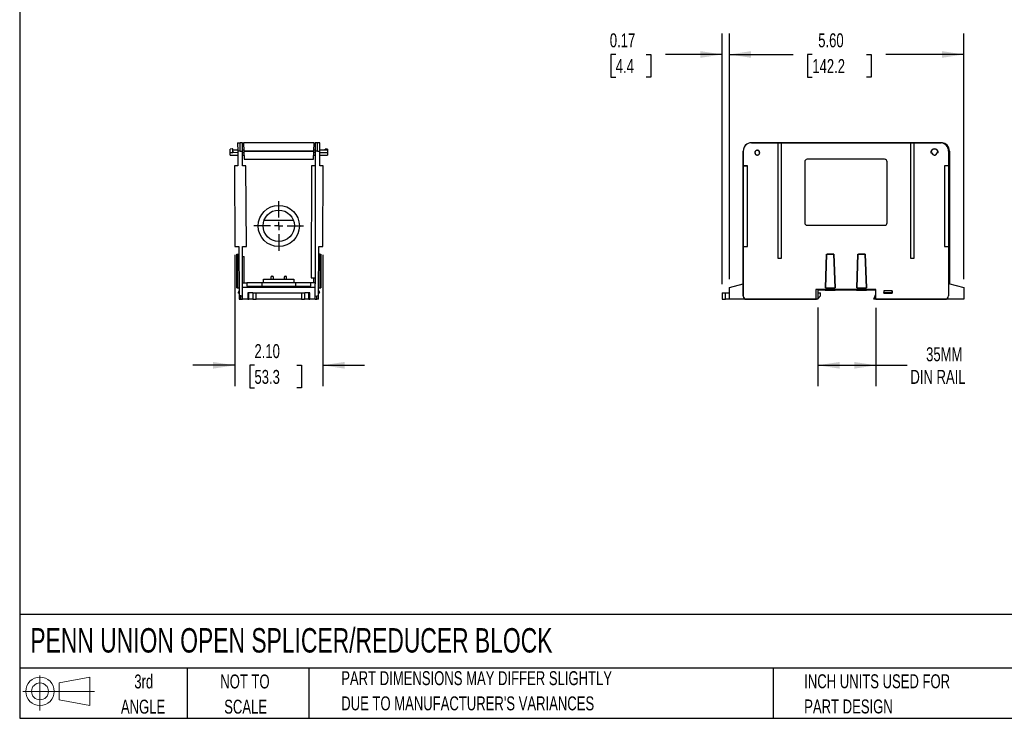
# Model space of a CAD drawing. Header units: inches. Extents: x 1 to 43, y 1 to 33.
# Tile 1 of 3: x 1 to 24.5, y 1 to 17.7. Entities that reach past the tile are written whole.
import ezdxf

# ---------------------------------------------------------------- set-up
doc = ezdxf.new("R2010")
doc.units = ezdxf.units.IN
doc.header["$LTSCALE"] = 4
doc.header["$MEASUREMENT"] = 0
doc.linetypes.add('CENTERX2', pattern=[0.8, 0.5, -0.1, 0.1, -0.1])
doc.layers.add('CENTER', color=40, linetype='CENTERX2')
doc.layers.add('SLD-DEFPOINTS', color=7, linetype='Continuous')
doc.layers.add('DIMENSIONS', color=140, linetype='Continuous', lineweight=25)
doc.layers.add('TEXT', color=140, linetype='Continuous', lineweight=25)
doc.styles.add('SLDTEXTSTYLE0', font='TXT', dxfattribs={"width": 0.7})
doc.dimstyles.new('SLDDIMSTYLE0', dxfattribs={"dimtxt": 0.339844, "dimasz": 0.52, "dimexe": 0, "dimexo": 0.0625, "dimgap": 0.084961, "dimtad": 0, "dimtih": 1, "dimtoh": 1, "dimrnd": 1e-09, "dimzin": 4, "dimdsep": 46, "dimtxsty": 'SLDTEXTSTYLE0', "dimsah": 1, "dimcen": 0.09, "dimadec": 0, "dimazin": 1, "dimtfac": 1, "dimtofl": 0, "dimtmove": 0, "dimatfit": 3, "dimfxl": 0, "dimfrac": 2, "dimtolj": 1, "dimtzin": 12, "dimarcsym": 0})
doc.dimstyles.new('SLDDIMSTYLE1', dxfattribs={"dimtxt": 0.339844, "dimasz": 0.52, "dimexe": 0, "dimexo": 0.0625, "dimgap": 0.084961, "dimtad": 0, "dimtih": 1, "dimtoh": 1, "dimrnd": 1e-09, "dimdsep": 46, "dimtxsty": 'SLDTEXTSTYLE0', "dimsah": 1, "dimcen": 0.09, "dimadec": 0, "dimazin": 2, "dimtfac": 1, "dimtmove": 0, "dimatfit": 0, "dimfxl": 0, "dimfrac": 2, "dimtolj": 1, "dimtzin": 12, "dimarcsym": 0})
doc.dimstyles.new('SLDDIMSTYLE2', dxfattribs={"dimtxt": 0.339844, "dimasz": 0.52, "dimexe": 0, "dimexo": 0.0625, "dimgap": 0.084961, "dimtad": 0, "dimtih": 1, "dimtoh": 1, "dimrnd": 1e-09, "dimzin": 12, "dimdsep": 46, "dimtxsty": 'SLDTEXTSTYLE0', "dimsah": 1, "dimcen": 0.09, "dimadec": 0, "dimazin": 3, "dimtfac": 1, "dimtofl": 0, "dimtmove": 0, "dimatfit": 3, "dimfxl": 0, "dimfrac": 2, "dimtolj": 1, "dimtzin": 12, "dimarcsym": 0})
doc.dimstyles.new('SLDDIMSTYLE4', dxfattribs={"dimtxt": 0.339844, "dimasz": 0.52, "dimexe": 0, "dimexo": 0.0625, "dimgap": 0.084961, "dimtad": 0, "dimtih": 1, "dimtoh": 1, "dimrnd": 1e-09, "dimzin": 4, "dimdsep": 46, "dimtxsty": 'SLDTEXTSTYLE0', "dimsah": 1, "dimcen": 0.09, "dimadec": 0, "dimazin": 1, "dimtfac": 1, "dimtmove": 0, "dimatfit": 0, "dimfxl": 0, "dimfrac": 2, "dimtolj": 1, "dimtzin": 12, "dimarcsym": 0})

# ---------------------------------------------------------------- blocks, each defined once
blk = doc.blocks.new('Block11')
at = {"color": 7, "linetype": 'Continuous', "lineweight": 18}
for p, q in [((0.408, 0.836), (0.408, 0)), ((0.863, 0.656), (1.602, 0.792)), ((1.602, 0.792), (1.602, 0.115)), ((0.863, 0.251), (0.863, 0.656)), ((0, 0.454), (1.712, 0.454)), ((0.863, 0.251), (1.602, 0.115))]:
    blk.add_line(p, q, dxfattribs=at)
for radius in [0.339, 0.202]:
    blk.add_circle((0.408, 0.454), radius, dxfattribs=at)
blk = doc.blocks.new('Block12')
at = {"layer": 'SLD-DEFPOINTS'}
blk.add_blockref('Block11', (0, 0), dxfattribs=at)
blk = doc.blocks.new('_D')
at = {"layer": 'DIMENSIONS'}
for p, q in [((17.949, 11.496), (17.949, 17.362)), ((23.548, 11.496), (23.548, 17.362)), ((17.949, 16.862), (19.471, 16.862)), ((19.931, 16.862), (19.817, 16.862)), ((19.817, 16.862), (19.817, 16.321)), ((21.224, 16.862), (21.338, 16.862)), ((21.338, 16.862), (21.338, 16.321)), ((23.548, 16.862), (21.684, 16.862)), ((19.817, 16.321), (19.931, 16.321)), ((21.338, 16.321), (21.224, 16.321))]:
    blk.add_line(p, q, dxfattribs=at)
for points in [[(17.949, 16.862), (18.469, 16.782), (18.469, 16.942)], [(23.548, 16.862), (23.028, 16.942), (23.028, 16.782)]]:
    blk.add_solid(points, dxfattribs=at)
at = {"layer": 'DIMENSIONS', "char_height": 0.3333, "attachment_point": 1, "style": 'SLDTEXTSTYLE0'}
for s, insert in [('5.60', (20.072, 17.367)), ('142.2', (19.931, 16.751))]:
    blk.add_mtext(s, dxfattribs=dict(at, insert=insert))
blk = doc.blocks.new('_D_1')
at = {"layer": 'DIMENSIONS'}
for p, q in [((17.778, 11.37), (17.778, 17.362)), ((17.949, 11.496), (17.949, 17.362)), ((15.236, 16.862), (15.122, 16.862)), ((15.122, 16.862), (15.122, 16.321)), ((15.963, 16.862), (16.077, 16.862)), ((16.077, 16.862), (16.077, 16.321)), ((17.778, 16.862), (16.423, 16.862)), ((17.949, 16.862), (18.949, 16.862)), ((15.122, 16.321), (15.236, 16.321)), ((16.077, 16.321), (15.963, 16.321))]:
    blk.add_line(p, q, dxfattribs=at)
for points in [[(17.778, 16.862), (17.258, 16.942), (17.258, 16.782)], [(17.949, 16.862), (18.469, 16.782), (18.469, 16.942)]]:
    blk.add_solid(points, dxfattribs=at)
at = {"layer": 'DIMENSIONS', "char_height": 0.3333, "attachment_point": 1, "style": 'SLDTEXTSTYLE0'}
for s, insert in [('0.17', (15.094, 17.367)), ('4.4', (15.236, 16.751))]:
    blk.add_mtext(s, dxfattribs=dict(at, insert=insert))
blk = doc.blocks.new('_D_2')
at = {"layer": 'DIMENSIONS'}
for p, q in [((20.06, 10.813), (20.06, 8.935)), ((21.451, 10.812), (21.451, 8.935)), ((20.06, 9.435), (21.451, 9.435)), ((21.451, 9.435), (22.197, 9.435))]:
    blk.add_line(p, q, dxfattribs=at)
for points in [[(20.06, 9.435), (20.58, 9.355), (20.58, 9.515)], [(21.451, 9.435), (20.931, 9.515), (20.931, 9.355)]]:
    blk.add_solid(points, dxfattribs=at)
at = {"layer": 'DIMENSIONS', "char_height": 0.3333, "attachment_point": 1, "style": 'SLDTEXTSTYLE0'}
for s, insert in [('35MM', (22.649, 9.865)), ('DIN RAIL', (22.273, 9.325))]:
    blk.add_mtext(s, dxfattribs=dict(at, insert=insert))
blk = doc.blocks.new('_D_8')
at = {"layer": 'DIMENSIONS'}
for p, q in [((6.138, 12.071), (6.138, 8.935)), ((8.238, 12.071), (8.238, 8.935)), ((6.138, 9.435), (5.138, 9.435)), ((6.607, 9.435), (6.493, 9.435)), ((6.493, 9.435), (6.493, 8.895)), ((7.617, 9.435), (7.731, 9.435)), ((7.731, 9.435), (7.731, 8.895)), ((8.238, 9.435), (9.238, 9.435)), ((6.493, 8.895), (6.607, 8.895)), ((7.731, 8.895), (7.617, 8.895))]:
    blk.add_line(p, q, dxfattribs=at)
for points in [[(6.138, 9.435), (5.618, 9.515), (5.618, 9.355)], [(8.238, 9.435), (8.758, 9.355), (8.758, 9.515)]]:
    blk.add_solid(points, dxfattribs=at)
at = {"layer": 'DIMENSIONS', "char_height": 0.3333, "attachment_point": 1, "style": 'SLDTEXTSTYLE0'}
for s, insert in [('2.10', (6.607, 9.941)), ('53.3', (6.607, 9.325))]:
    blk.add_mtext(s, dxfattribs=dict(at, insert=insert))
blk = doc.blocks.new('SW_CENTERMARKSYMBOL_6')
at = {"layer": 'CENTER', "color": 0}
for p, q in [((0, 0.2), (0, 0.592)), ((-0.2, 0), (-0.592, 0)), ((0, 0), (-0.1, 0)), ((0, 0), (0, 0.1)), ((0, 0), (0, -0.1)), ((0, 0), (0.1, 0)), ((0.2, 0), (0.592, 0)), ((0, -0.2), (0, -0.592))]:
    blk.add_line(p, q, dxfattribs=at)

msp = doc.modelspace()

# ---------------------------------------------------------------- linework, layer by layer
for p, q in [((6.084, 14.604), (6.028, 14.603)), ((6.028, 14.515), (6.028, 14.603)), ((6.087, 14.604), (6.084, 14.604)), ((6.084, 14.604), (6.087, 14.515)), ((6.087, 14.515), (6.087, 14.604)), ((6.204, 14.751), (6.263, 14.752)), ((6.204, 14.751), (6.206, 14.554)), ((6.322, 14.751), (6.263, 14.752)), ((6.322, 14.555), (6.322, 14.751)), ((8.035, 14.752), (6.342, 14.752)), ((6.342, 14.752), (6.352, 14.555)), ((8.024, 14.555), (8.035, 14.752)), ((8.113, 14.752), (8.054, 14.751)), ((8.054, 14.751), (8.054, 14.554)), ((8.113, 14.752), (8.113, 14.752)), ((8.172, 14.75), (8.113, 14.752)), ((8.17, 14.554), (8.172, 14.75)), ((8.292, 14.573), (8.293, 14.603)), ((8.349, 14.603), (8.293, 14.603)), ((8.349, 14.603), (8.349, 14.574)), ((18.364, 14.716), (18.363, 14.715)), ((18.478, 14.75), (18.477, 14.752)), ((18.477, 14.752), (18.477, 14.752)), ((22.987, 14.752), (18.477, 14.752)), ((18.478, 14.75), (19.105, 14.75)), ((18.499, 14.752), (23.008, 14.752)), ((18.499, 14.752), (18.499, 14.752)), ((19.105, 14.751), (19.191, 14.751)), ((19.105, 14.75), (19.105, 14.751)), ((19.105, 14.75), (19.105, 11.996)), ((19.211, 14.752), (19.125, 14.752)), ((19.125, 14.752), (19.125, 14.752)), ((19.191, 14.751), (19.191, 14.75)), ((19.191, 11.996), (19.191, 14.75)), ((19.191, 14.75), (22.274, 14.75)), ((19.211, 14.752), (19.211, 14.752)), ((22.274, 14.751), (22.361, 14.751)), ((22.274, 14.75), (22.274, 14.751)), ((22.274, 14.75), (22.274, 11.996)), ((22.38, 14.752), (22.294, 14.752)), ((22.294, 14.752), (22.294, 14.752)), ((22.361, 14.751), (22.361, 14.75)), ((22.361, 11.996), (22.361, 14.75)), ((22.361, 14.75), (22.988, 14.75)), ((22.38, 14.752), (22.38, 14.752)), ((23.002, 14.752), (22.987, 14.752)), ((22.988, 14.75), (22.987, 14.752)), ((23.008, 14.752), (23.008, 14.752)), ((23.008, 14.752), (23.009, 14.752)), ((23.122, 14.716), (23.121, 14.717)), ((23.144, 14.674), (23.143, 14.675)), ((6.087, 14.515), (6.028, 14.515)), ((6.029, 14.459), (6.207, 14.457)), ((6.029, 14.459), (6.207, 14.457)), ((6.207, 14.575), (6.084, 14.572)), ((6.207, 14.516), (6.087, 14.515)), ((6.268, 14.555), (6.206, 14.554)), ((6.206, 14.554), (6.21, 14.201)), ((6.268, 14.555), (6.322, 14.555)), ((6.351, 14.575), (6.321, 14.575)), ((6.351, 14.575), (6.322, 14.575)), ((6.322, 14.201), (6.322, 14.555)), ((6.322, 14.516), (6.354, 14.516)), ((6.322, 14.457), (6.357, 14.458)), ((6.352, 14.551), (6.352, 14.555)), ((6.352, 14.555), (8.024, 14.555)), ((8.024, 14.551), (6.352, 14.551)), ((6.352, 14.551), (6.363, 14.358)), ((6.363, 14.358), (8.014, 14.358)), ((8.014, 14.358), (8.024, 14.551)), ((8.019, 14.458), (8.054, 14.457)), ((8.054, 14.516), (8.022, 14.516)), ((8.024, 14.551), (8.024, 14.555)), ((8.056, 14.575), (8.026, 14.575)), ((8.054, 14.575), (8.026, 14.575)), ((8.116, 14.555), (8.054, 14.554)), ((8.054, 14.554), (8.054, 11.384)), ((8.116, 14.555), (8.17, 14.554)), ((8.167, 14.2), (8.17, 14.554)), ((8.349, 14.57), (8.169, 14.574)), ((8.169, 14.456), (8.348, 14.458)), ((8.348, 14.514), (8.17, 14.515)), ((8.292, 14.572), (8.171, 14.574)), ((18.28, 14.555), (18.279, 14.554)), ((18.279, 14.554), (18.28, 11.091)), ((18.28, 14.555), (18.281, 14.554)), ((18.281, 14.2), (18.281, 14.554)), ((18.561, 14.514), (18.558, 14.515)), ((18.675, 14.521), (18.672, 14.52)), ((21.658, 14.357), (19.808, 14.357)), ((22.76, 14.514), (22.76, 14.515)), ((22.76, 14.514), (22.793, 14.514)), ((22.938, 14.514), (22.905, 14.514)), ((22.938, 14.515), (22.938, 14.514)), ((23.185, 14.554), (23.185, 14.2)), ((23.189, 14.358), (23.185, 14.358)), ((23.199, 14.551), (23.189, 14.358)), ((23.199, 14.551), (23.199, 14.555)), ((23.206, 14.555), (23.205, 11.387)), ((6.21, 14.201), (6.128, 14.199)), ((6.128, 14.199), (6.138, 12.271)), ((6.404, 14.2), (6.322, 14.201)), ((6.414, 12.273), (6.404, 14.2)), ((7.973, 14.2), (7.959, 11.526)), ((8.054, 14.201), (7.973, 14.2)), ((8.248, 14.198), (8.167, 14.2)), ((8.238, 12.271), (8.248, 14.198)), ((18.282, 14.198), (18.281, 14.2)), ((18.38, 14.2), (18.281, 14.2)), ((18.283, 12.271), (18.282, 14.198)), ((18.282, 14.198), (18.379, 14.198)), ((18.379, 14.198), (18.38, 14.2)), ((18.379, 12.271), (18.379, 14.198)), ((18.38, 12.271), (18.38, 14.2)), ((19.749, 14.298), (19.749, 12.841)), ((21.717, 12.841), (21.717, 14.298)), ((23.085, 14.2), (23.085, 12.271)), ((23.085, 14.2), (23.087, 14.198)), ((23.185, 14.2), (23.085, 14.2)), ((23.087, 14.198), (23.087, 12.271)), ((23.186, 14.198), (23.087, 14.198)), ((23.185, 14.201), (23.202, 14.201)), ((23.185, 14.2), (23.186, 14.198)), ((23.185, 14.2), (23.202, 14.2)), ((23.186, 14.198), (23.186, 12.271)), ((23.202, 14.201), (23.202, 14.2)), ((23.202, 14.2), (23.203, 11.526)), ((6.837, 12.902), (7.54, 12.902)), ((19.808, 12.782), (21.658, 12.782)), ((19.808, 12.782), (19.808, 12.782)), ((19.808, 12.782), (21.658, 12.782)), ((21.658, 12.782), (21.658, 12.782)), ((6.138, 12.271), (6.23, 12.272)), ((6.23, 12.272), (6.243, 11.091)), ((6.322, 12.272), (6.414, 12.273)), ((6.322, 11.39), (6.322, 12.272)), ((8.134, 11.091), (8.146, 12.271)), ((8.146, 12.271), (8.238, 12.271)), ((18.281, 12.271), (18.283, 12.271)), ((18.281, 11.091), (18.281, 12.271)), ((18.283, 12.271), (18.379, 12.271)), ((18.38, 12.271), (18.379, 12.271)), ((23.085, 12.271), (23.087, 12.271)), ((23.087, 12.271), (23.186, 12.271)), ((23.184, 12.271), (23.184, 11.091)), ((6.184, 11.288), (6.187, 12.094)), ((6.187, 12.094), (6.206, 12.094)), ((6.206, 12.094), (6.203, 11.288)), ((6.206, 12.094), (6.232, 12.095)), ((6.322, 12.036), (6.362, 12.036)), ((6.362, 11.406), (6.362, 12.036)), ((8.17, 12.094), (8.145, 12.094)), ((8.173, 11.287), (8.17, 12.094)), ((8.17, 12.094), (8.19, 12.094)), ((8.19, 12.094), (8.193, 11.287)), ((19.105, 11.996), (19.191, 11.996)), ((19.105, 11.996), (19.191, 11.996)), ((20.27, 12.094), (20.242, 11.287)), ((20.242, 11.287), (20.27, 12.094)), ((20.27, 12.094), (20.447, 12.094)), ((20.27, 12.094), (20.27, 12.094)), ((20.27, 12.094), (20.282, 12.094)), ((20.435, 12.094), (20.282, 12.094)), ((20.447, 12.094), (20.435, 12.094)), ((20.447, 12.094), (20.447, 12.094)), ((20.447, 12.094), (20.476, 11.287)), ((20.476, 11.287), (20.447, 12.094)), ((21.018, 12.094), (20.99, 11.287)), ((20.99, 11.287), (21.018, 12.094)), ((21.018, 12.094), (21.195, 12.094)), ((21.018, 12.094), (21.018, 12.094)), ((21.018, 12.094), (21.03, 12.094)), ((21.183, 12.094), (21.03, 12.094)), ((21.195, 12.094), (21.183, 12.094)), ((21.224, 11.287), (21.195, 12.094)), ((21.195, 12.094), (21.195, 12.094)), ((21.195, 12.094), (21.224, 11.287)), ((22.274, 11.996), (22.361, 11.996)), ((22.274, 11.996), (22.361, 11.996)), ((7.001, 11.544), (7.001, 11.493)), ((7.021, 11.564), (7.041, 11.564)), ((7.06, 11.493), (7.06, 11.544)), ((7.316, 11.544), (7.316, 11.493)), ((7.336, 11.564), (7.356, 11.564)), ((7.375, 11.493), (7.375, 11.544)), ((7.959, 11.526), (8.054, 11.524)), ((8.015, 11.525), (8.015, 11.406)), ((23.203, 11.526), (23.184, 11.526)), ((23.203, 11.524), (23.184, 11.524)), ((23.203, 11.526), (23.203, 11.524)), ((6.203, 11.288), (6.241, 11.288)), ((6.322, 11.406), (6.421, 11.406)), ((6.322, 11.296), (6.322, 11.39)), ((6.322, 11.013), (6.322, 11.296)), ((8.054, 11.296), (6.322, 11.296)), ((6.421, 11.406), (6.421, 11.322)), ((6.783, 11.406), (6.421, 11.406)), ((6.421, 11.322), (7.956, 11.322)), ((7.594, 11.406), (6.783, 11.406)), ((6.783, 11.406), (6.783, 11.322)), ((6.826, 11.493), (7.551, 11.493)), ((6.826, 11.406), (6.826, 11.493)), ((7.551, 11.493), (7.551, 11.406)), ((7.594, 11.322), (7.594, 11.406)), ((7.956, 11.406), (7.594, 11.406)), ((8.054, 11.406), (7.956, 11.406)), ((7.956, 11.322), (7.956, 11.406)), ((8.054, 11.296), (8.054, 11.384)), ((8.054, 11.013), (8.054, 11.296)), ((17.949, 11.296), (18.28, 11.384)), ((17.949, 11.013), (17.949, 11.296)), ((23.184, 11.393), (23.548, 11.296)), ((23.548, 11.296), (23.548, 11.013)), ((6.184, 11.288), (6.203, 11.288)), ((6.24, 11.217), (6.215, 11.172)), ((6.215, 11.172), (6.215, 11.158)), ((6.242, 11.158), (6.215, 11.158)), ((6.241, 11.217), (6.24, 11.217)), ((6.284, 11.091), (6.243, 11.091)), ((6.243, 11.091), (6.243, 11.013)), ((6.284, 11.091), (6.322, 11.092)), ((6.566, 11.17), (6.448, 11.17)), ((6.448, 11.17), (6.448, 11.013)), ((6.471, 11.095), (6.448, 11.095)), ((6.448, 11.081), (6.471, 11.081)), ((6.46, 11.095), (6.46, 11.081)), ((6.471, 11.091), (6.46, 11.091)), ((6.473, 11.013), (6.47, 11.17)), ((6.647, 11.17), (7.73, 11.17)), ((7.928, 11.17), (7.811, 11.17)), ((7.904, 11.013), (7.907, 11.17)), ((7.905, 11.091), (7.917, 11.091)), ((7.905, 11.081), (7.928, 11.081)), ((7.928, 11.095), (7.906, 11.095)), ((7.917, 11.081), (7.917, 11.095)), ((7.928, 11.013), (7.928, 11.17)), ((8.054, 11.091), (8.096, 11.09)), ((8.134, 11.091), (8.096, 11.09)), ((8.133, 11.012), (8.134, 11.091)), ((8.137, 11.216), (8.135, 11.216)), ((8.162, 11.158), (8.135, 11.157)), ((8.136, 11.287), (8.173, 11.287)), ((8.137, 11.216), (8.162, 11.172)), ((8.162, 11.158), (8.162, 11.172)), ((8.173, 11.287), (8.193, 11.287)), ((17.856, 11.17), (17.949, 11.17)), ((18.28, 11.091), (18.281, 11.09)), ((18.281, 11.091), (18.281, 11.09)), ((21.451, 11.248), (20.015, 11.248)), ((20.015, 11.248), (20.015, 11.012)), ((20.06, 11.229), (20.06, 11.013)), ((20.241, 11.229), (20.06, 11.229)), ((20.06, 11.17), (20.13, 11.17)), ((20.129, 11.091), (20.06, 11.023)), ((20.129, 11.091), (20.13, 11.17)), ((20.241, 11.229), (20.242, 11.248)), ((20.241, 11.229), (20.477, 11.229)), ((20.242, 11.287), (20.476, 11.287)), ((20.242, 11.287), (20.242, 11.287)), ((20.476, 11.287), (20.476, 11.287)), ((20.476, 11.248), (20.477, 11.229)), ((20.989, 11.229), (20.477, 11.229)), ((20.989, 11.229), (20.99, 11.248)), ((20.989, 11.229), (21.225, 11.229)), ((20.99, 11.287), (21.224, 11.287)), ((20.99, 11.287), (20.99, 11.287)), ((21.224, 11.287), (21.224, 11.287)), ((21.224, 11.248), (21.225, 11.229)), ((21.451, 11.229), (21.225, 11.229)), ((21.398, 11.013), (21.451, 11.131)), ((21.451, 11.012), (21.451, 11.248)), ((21.835, 11.216), (21.638, 11.216)), ((21.638, 11.216), (21.638, 11.157)), ((21.638, 11.216), (21.639, 11.172)), ((21.835, 11.216), (21.638, 11.216)), ((21.638, 11.216), (21.638, 11.216)), ((21.639, 11.158), (21.638, 11.157)), ((21.638, 11.157), (21.835, 11.157)), ((21.639, 11.172), (21.834, 11.172)), ((21.639, 11.158), (21.639, 11.172)), ((21.834, 11.158), (21.639, 11.158)), ((21.835, 11.216), (21.834, 11.172)), ((21.834, 11.172), (21.834, 11.158)), ((21.835, 11.157), (21.834, 11.158)), ((21.835, 11.157), (21.835, 11.216)), ((21.835, 11.216), (21.835, 11.216)), ((6.243, 11.013), (6.283, 11.012)), ((6.283, 11.012), (6.322, 11.013)), ((6.448, 11.013), (6.322, 11.013)), ((6.448, 11.013), (6.473, 11.013)), ((6.571, 11.013), (6.473, 11.013)), ((6.644, 11.013), (6.647, 11.013)), ((7.73, 11.013), (6.647, 11.013)), ((7.904, 11.013), (7.806, 11.013)), ((7.904, 11.013), (7.928, 11.013)), ((8.054, 11.013), (7.928, 11.013)), ((8.054, 11.013), (8.094, 11.012)), ((8.133, 11.012), (8.094, 11.012)), ((17.949, 11.013), (17.856, 11.013)), ((18.348, 11.013), (17.949, 11.013)), ((18.296, 11.043), (18.297, 11.042)), ((18.36, 11.012), (18.359, 11.012)), ((18.359, 11.012), (18.359, 11.012)), ((18.359, 11.012), (20.014, 11.012)), ((20.015, 11.012), (18.36, 11.012)), ((20.014, 11.012), (20.015, 11.012)), ((20.06, 11.013), (20.015, 11.013)), ((20.034, 11.012), (20.015, 11.012)), ((20.034, 11.012), (20.035, 11.013)), ((20.034, 11.013), (20.034, 11.012)), ((21.451, 11.013), (21.398, 11.013)), ((23.106, 11.012), (21.451, 11.012)), ((21.451, 11.012), (23.105, 11.012)), ((21.451, 11.012), (21.451, 11.012)), ((23.105, 11.012), (23.105, 11.012)), ((23.106, 11.012), (23.105, 11.012)), ((23.126, 11.012), (23.113, 11.012)), ((23.548, 11.013), (23.117, 11.013)), ((23.126, 11.013), (23.126, 11.012)), ((23.126, 11.012), (23.126, 11.012)), ((23.15, 11.026), (23.151, 11.026))]:
    msp.add_line(p, q)
for centre, radius in [((7.188, 12.765), 0.492), ((7.188, 12.768), 0.376)]:
    msp.add_circle(centre, radius)
for centre, radius, start, end in [((22.849, 14.514), 0.0886, 0.0006, 179.9994), ((23.002, 14.555), 0.197, 0, 90), ((7.021, 11.544), 0.0197, 90, 180), ((7.041, 11.544), 0.0197, 0, 90), ((7.336, 11.544), 0.0197, 90, 180), ((7.356, 11.544), 0.0197, 0, 90)]:
    msp.add_arc(centre, radius, start, end)
for centre, major_axis, ratio, start_param, end_param in [((6.264, 14.555), (-0.001, 0.197), 0.01745, 4.712389, 6.282881), ((8.112, 14.555), (0.001, 0.197), 0.017449, 4.712206, 6.282881), ((18.476, 14.554), (-0.161, -0.113), 0.999773, 4.712389, 5.672716), ((18.477, 14.555), (0.03, 0.195), 0.999695, 0.152436, 1.723111), ((18.478, 14.554), (0.172, -0.096), 0.999749, 2.078244, 3.648919), ((18.499, 14.555), (-0.03, 0.195), 0.999695, 6.131271, 6.195788), ((22.849, 14.515), (0.0886, 0), 0.999803, 0, 3.141593), ((22.987, 14.555), (0.03, 0.195), 0.999695, 5.520427, 6.435099), ((22.988, 14.554), (0.172, -0.096), 0.999749, 0.507181, 2.078282), ((23.008, 14.555), (-0.03, 0.195), 0.999695, 5.520402, 6.130749), ((23.009, 14.555), (0.161, -0.113), 0.999773, 0.610469, 2.154686), ((19.808, 14.298), (0.0591, 0), 0.999959, 1.570796, 3.141593), ((21.658, 14.298), (0.0591, 0), 0.999959, 0, 1.570796), ((19.808, 12.841), (0.0591, 0), 0.999959, 3.141593, 4.712389), ((19.808, 12.841), (0.0591, 0), 0.999959, 3.141593, 4.712389), ((21.658, 12.841), (0.0591, 0), 0.999959, 4.712389, 6.283185), ((21.658, 12.841), (0.0591, 0), 0.999959, 4.712389, 6.283185), ((6.282, 11.091), (-0.0004, 0.0788), 0.01745, 3.141897, 4.712389), ((8.094, 11.09), (0.0004, 0.0788), 0.017449, 3.141897, 4.712206), ((18.359, 11.091), (0.048, -0.0624), 0.99959, 4.056691, 4.712389), ((18.36, 11.091), (0.0521, 0.0591), 0.999601, 2.293276, 3.863585), ((18.359, 11.09), (0.0119, 0.0778), 0.999695, 1.723111, 3.29342), ((23.106, 11.091), (0.0521, 0.0591), 0.999601, 3.86369, 5.434791), ((23.105, 11.09), (0.0119, 0.0778), 0.999695, 3.294116, 3.904351), ((23.126, 11.091), (-0.0119, 0.0778), 0.999695, 2.989765, 3.100145)]:
    msp.add_ellipse(centre, major_axis=major_axis, ratio=ratio, start_param=start_param, end_param=end_param)
for points in [[(18.499, 14.752), (18.499, 14.752), (18.499, 14.752), (18.499, 14.752)], [(22.987, 14.752), (22.987, 14.752), (22.987, 14.752), (22.987, 14.752)], [(6.568, 11.17), (6.569, 11.118), (6.57, 11.065), (6.571, 11.013)], [(6.647, 11.013), (6.646, 11.065), (6.648, 11.118), (6.647, 11.17)], [(7.73, 11.17), (7.729, 11.118), (7.731, 11.065), (7.73, 11.013)], [(7.806, 11.013), (7.807, 11.065), (7.807, 11.118), (7.808, 11.17)], [(17.778, 11.17), (17.779, 11.118), (17.779, 11.065), (17.78, 11.013)], [(17.856, 11.013), (17.855, 11.065), (17.857, 11.118), (17.856, 11.17)]]:
    msp.add_open_spline(points, degree=3)
for points, knots in [([(6.029, 14.46), (6.029, 14.459), (6.029, 14.459), (6.029, 14.464), (6.028, 14.475), (6.028, 14.491), (6.028, 14.505), (6.028, 14.513), (6.028, 14.515)], [0, 0, 0, 0, 0.080193, 0.290336, 0.507708, 0.722234, 0.935689, 1, 1, 1, 1]), ([(8.349, 14.57), (8.349, 14.57), (8.349, 14.57), (8.349, 14.562), (8.349, 14.55), (8.349, 14.533), (8.348, 14.521), (8.348, 14.514)], [0, 0, 0, 0, 0.1466636, 0.3573881, 0.5760193, 0.7870263, 1, 1, 1, 1]), ([(8.348, 14.514), (8.348, 14.508), (8.348, 14.495), (8.348, 14.478), (8.348, 14.466), (8.348, 14.459), (8.348, 14.459), (8.348, 14.459)], [0, 0, 0, 0, 0.21639, 0.432538, 0.650616, 0.861783, 1, 1, 1, 1]), ([(18.675, 14.521), (18.675, 14.529), (18.672, 14.536), (18.667, 14.546), (18.665, 14.549), (18.661, 14.555), (18.658, 14.558), (18.652, 14.563), (18.649, 14.565), (18.643, 14.568), (18.639, 14.57), (18.629, 14.574), (18.621, 14.575), (18.606, 14.574), (18.599, 14.572), (18.585, 14.566), (18.579, 14.561), (18.571, 14.553), (18.569, 14.55), (18.565, 14.544), (18.563, 14.541), (18.559, 14.53), (18.558, 14.523), (18.558, 14.515)], [0, 0, 0, 0, 0.125, 0.125, 0.1875, 0.1875, 0.25, 0.25, 0.3125, 0.3125, 0.375, 0.375, 0.5, 0.5, 0.625, 0.625, 0.75, 0.75, 0.8125, 0.8125, 0.875, 0.875, 1, 1, 1, 1]), ([(18.558, 14.515), (18.558, 14.511), (18.558, 14.507), (18.56, 14.5), (18.561, 14.496), (18.564, 14.488), (18.566, 14.485), (18.57, 14.478), (18.573, 14.475), (18.582, 14.467), (18.589, 14.463), (18.6, 14.459), (18.604, 14.458), (18.612, 14.456), (18.616, 14.456), (18.635, 14.457), (18.651, 14.465), (18.672, 14.489), (18.677, 14.505), (18.675, 14.521)], [0, 0, 0, 0, 0.0625, 0.0625, 0.125, 0.125, 0.1875, 0.1875, 0.25, 0.25, 0.375, 0.375, 0.4375, 0.4375, 0.5, 0.5, 0.75, 0.75, 1, 1, 1, 1]), ([(18.672, 14.52), (18.672, 14.527), (18.669, 14.534), (18.665, 14.543), (18.663, 14.546), (18.658, 14.552), (18.656, 14.554), (18.648, 14.561), (18.641, 14.565), (18.628, 14.57), (18.621, 14.571), (18.607, 14.57), (18.6, 14.568), (18.59, 14.564), (18.587, 14.562), (18.581, 14.558), (18.579, 14.555), (18.566, 14.543), (18.561, 14.529), (18.561, 14.514)], [0.008877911, 0.008877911, 0.008877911, 0.008877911, 0.00941531, 0.00941531, 0.009684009, 0.009684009, 0.009952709, 0.009952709, 0.010490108, 0.010490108, 0.011027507, 0.011027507, 0.011564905, 0.011564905, 0.011833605, 0.011833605, 0.012102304, 0.012102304, 0.013177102, 0.013177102, 0.013177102, 0.013177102]), ([(18.561, 14.514), (18.561, 14.507), (18.562, 14.499), (18.567, 14.489), (18.569, 14.485), (18.573, 14.479), (18.575, 14.476), (18.581, 14.471), (18.584, 14.469), (18.59, 14.465), (18.594, 14.463), (18.601, 14.461), (18.605, 14.46), (18.612, 14.458), (18.616, 14.458), (18.623, 14.459), (18.627, 14.459), (18.634, 14.461), (18.638, 14.463), (18.648, 14.468), (18.654, 14.472), (18.662, 14.481), (18.664, 14.484), (18.667, 14.491), (18.669, 14.494), (18.672, 14.505), (18.673, 14.512), (18.672, 14.52)], [0.004297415, 0.004297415, 0.004297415, 0.004297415, 0.004869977, 0.004869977, 0.005156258, 0.005156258, 0.005442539, 0.005442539, 0.00572882, 0.00572882, 0.006015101, 0.006015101, 0.006301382, 0.006301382, 0.006587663, 0.006587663, 0.006873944, 0.006873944, 0.007160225, 0.007160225, 0.007732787, 0.007732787, 0.008019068, 0.008019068, 0.008305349, 0.008305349, 0.008877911, 0.008877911, 0.008877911, 0.008877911]), ([(22.79, 14.515), (22.79, 14.507), (22.791, 14.5), (22.796, 14.489), (22.798, 14.486), (22.802, 14.479), (22.804, 14.476), (22.818, 14.463), (22.834, 14.456), (22.853, 14.456), (22.857, 14.457), (22.864, 14.458), (22.868, 14.459), (22.875, 14.462), (22.879, 14.464), (22.885, 14.468), (22.888, 14.471), (22.896, 14.479), (22.9, 14.486), (22.906, 14.5), (22.908, 14.507), (22.908, 14.515)], [0, 0, 0, 0, 0.125, 0.125, 0.1875, 0.1875, 0.25, 0.25, 0.5, 0.5, 0.5625, 0.5625, 0.625, 0.625, 0.6875, 0.6875, 0.75, 0.75, 0.875, 0.875, 1, 1, 1, 1]), ([(22.793, 14.514), (22.793, 14.507), (22.795, 14.5), (22.8, 14.486), (22.804, 14.48), (22.812, 14.472), (22.815, 14.47), (22.821, 14.466), (22.824, 14.464), (22.831, 14.461), (22.835, 14.46), (22.842, 14.459), (22.845, 14.458), (22.856, 14.458), (22.864, 14.46), (22.877, 14.466), (22.883, 14.47), (22.891, 14.477), (22.893, 14.48), (22.897, 14.486), (22.899, 14.49), (22.903, 14.5), (22.905, 14.507), (22.905, 14.514)], [0, 0, 0, 0, 0.000554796, 0.000554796, 0.001109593, 0.001109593, 0.001386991, 0.001386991, 0.001664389, 0.001664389, 0.001941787, 0.001941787, 0.002219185, 0.002219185, 0.002773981, 0.002773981, 0.003328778, 0.003328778, 0.003606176, 0.003606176, 0.003883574, 0.003883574, 0.00443837, 0.00443837, 0.00443837, 0.00443837]), ([(6.568, 11.17), (6.568, 11.17), (6.569, 11.17), (6.571, 11.17), (6.572, 11.17), (6.576, 11.17), (6.579, 11.17), (6.584, 11.17), (6.588, 11.17), (6.599, 11.17), (6.607, 11.17), (6.626, 11.17), (6.637, 11.17), (6.647, 11.17)], [0, 0, 0, 0, 0.125, 0.125, 0.25, 0.25, 0.375, 0.375, 0.5, 0.5, 0.75, 0.75, 1, 1, 1, 1]), ([(7.73, 11.17), (7.735, 11.17), (7.74, 11.17), (7.75, 11.17), (7.755, 11.17), (7.765, 11.17), (7.769, 11.17), (7.778, 11.17), (7.782, 11.17), (7.793, 11.17), (7.798, 11.17), (7.806, 11.17), (7.808, 11.17), (7.808, 11.17)], [0, 0, 0, 0, 0.125, 0.125, 0.25, 0.25, 0.375, 0.375, 0.5, 0.5, 0.75, 0.75, 1, 1, 1, 1]), ([(17.778, 11.17), (17.778, 11.17), (17.778, 11.17), (17.78, 11.17), (17.782, 11.17), (17.786, 11.17), (17.788, 11.17), (17.794, 11.17), (17.797, 11.17), (17.808, 11.17), (17.817, 11.17), (17.836, 11.17), (17.846, 11.17), (17.856, 11.17)], [0, 0, 0, 0, 0.125, 0.125, 0.25, 0.25, 0.375, 0.375, 0.5, 0.5, 0.75, 0.75, 1, 1, 1, 1]), ([(6.571, 11.013), (6.571, 11.013), (6.571, 11.013), (6.573, 11.013), (6.575, 11.013), (6.579, 11.013), (6.581, 11.013), (6.587, 11.013), (6.59, 11.013), (6.6, 11.013), (6.609, 11.013), (6.627, 11.013), (6.637, 11.013), (6.647, 11.013)], [0, 0, 0, 0, 0.125, 0.125, 0.25, 0.25, 0.375, 0.375, 0.5, 0.5, 0.75, 0.75, 1, 1, 1, 1]), ([(7.73, 11.013), (7.735, 11.013), (7.74, 11.013), (7.749, 11.013), (7.754, 11.013), (7.763, 11.013), (7.768, 11.013), (7.776, 11.013), (7.78, 11.013), (7.79, 11.013), (7.796, 11.013), (7.804, 11.013), (7.806, 11.013), (7.806, 11.013)], [0, 0, 0, 0, 0.125, 0.125, 0.25, 0.25, 0.375, 0.375, 0.5, 0.5, 0.75, 0.75, 1, 1, 1, 1]), ([(17.78, 11.013), (17.78, 11.013), (17.781, 11.013), (17.783, 11.013), (17.784, 11.013), (17.788, 11.013), (17.79, 11.013), (17.796, 11.013), (17.799, 11.013), (17.81, 11.013), (17.818, 11.013), (17.836, 11.013), (17.846, 11.013), (17.856, 11.013)], [0, 0, 0, 0, 0.125, 0.125, 0.25, 0.25, 0.375, 0.375, 0.5, 0.5, 0.75, 0.75, 1, 1, 1, 1])]:
    msp.add_open_spline(points, degree=3, knots=knots)
at = {"layer": 'TEXT'}
for p, q in [((1, 33), (1, 1)), ((43, 3.484), (1, 3.484)), ((43, 2.2), (1, 2.2)), ((5, 2.2), (5, 1)), ((7.907, 2.2), (7.907, 1)), ((18.999, 2.2), (18.999, 1)), ((1, 1), (43, 1))]:
    msp.add_line(p, q, dxfattribs=at)

# ---------------------------------------------------------------- block references
at = {"layer": 'CENTER'}
msp.add_blockref('SW_CENTERMARKSYMBOL_6', (7.188, 12.765), dxfattribs=at)
at = {"layer": 'SLD-DEFPOINTS'}
msp.add_blockref('Block12', (1.077, 1.19), dxfattribs=at)

# ---------------------------------------------------------------- texts
at = {"layer": 'TEXT', "style": 'SLDTEXTSTYLE0'}
for s, insert, char_height, attachment_point in [('PENN UNION OPEN SPLICER/REDUCER BLOCK', (1.254, 3.155), 0.58333, 1), ('PART DIMENSIONS MAY DIFFER SLIGHTLY', (8.68, 2.126), 0.33333, 1), ('3rd', (3.963, 2.047), 0.3333, 2), ('NOT TO', (6.38, 2.047), 0.3333, 2), ('INCH UNITS USED FOR', (19.737, 2.052), 0.33333, 1), ('ANGLE', (3.947, 1.445), 0.3333, 2), ('SCALE', (6.396, 1.445), 0.3333, 2), ("DUE TO MANUFACTURER'S VARIANCES", (8.68, 1.524), 0.33333, 1), ('PART DESIGN', (19.737, 1.45), 0.33333, 1)]:
    msp.add_mtext(s, dxfattribs=dict(at, insert=insert, char_height=char_height, attachment_point=attachment_point))

# ---------------------------------------------------------------- dimensions: what is measured, and where the dimension line sits
at = {"layer": 'DIMENSIONS'}
for base, p1, p2, dimstyle, picture, middle in [((17.949, 16.862), (17.778, 11.17), (17.949, 11.296), 'SLDDIMSTYLE1', '_D_1', (15.599, 16.862)), ((23.548, 16.862), (17.949, 11.296), (23.548, 11.296), 'SLDDIMSTYLE0', '_D', (20.577, 16.862)), ((6.138, 9.435), (8.238, 12.271), (6.138, 12.271), 'SLDDIMSTYLE4', '_D_8', (7.112, 9.435))]:
    dim = msp.add_linear_dim(base=base, p1=p1, p2=p2, dimstyle=dimstyle, dxfattribs=at)
    dim.commit()
    dim.dimension.update_dxf_attribs({"geometry": picture, "text_midpoint": middle, "dimtype": 160})
dim = msp.add_linear_dim(base=(21.451, 9.435), p1=(20.06, 11.013), p2=(21.451, 11.012), angle=0.0052, text='35MM\\PDIN RAIL', dimstyle='SLDDIMSTYLE2', dxfattribs=at)
dim.commit()
dim.dimension.update_dxf_attribs({"geometry": '_D_2', "text_midpoint": (23.307, 9.435), "dimtype": 160})

doc.saveas('drawing.dxf')
